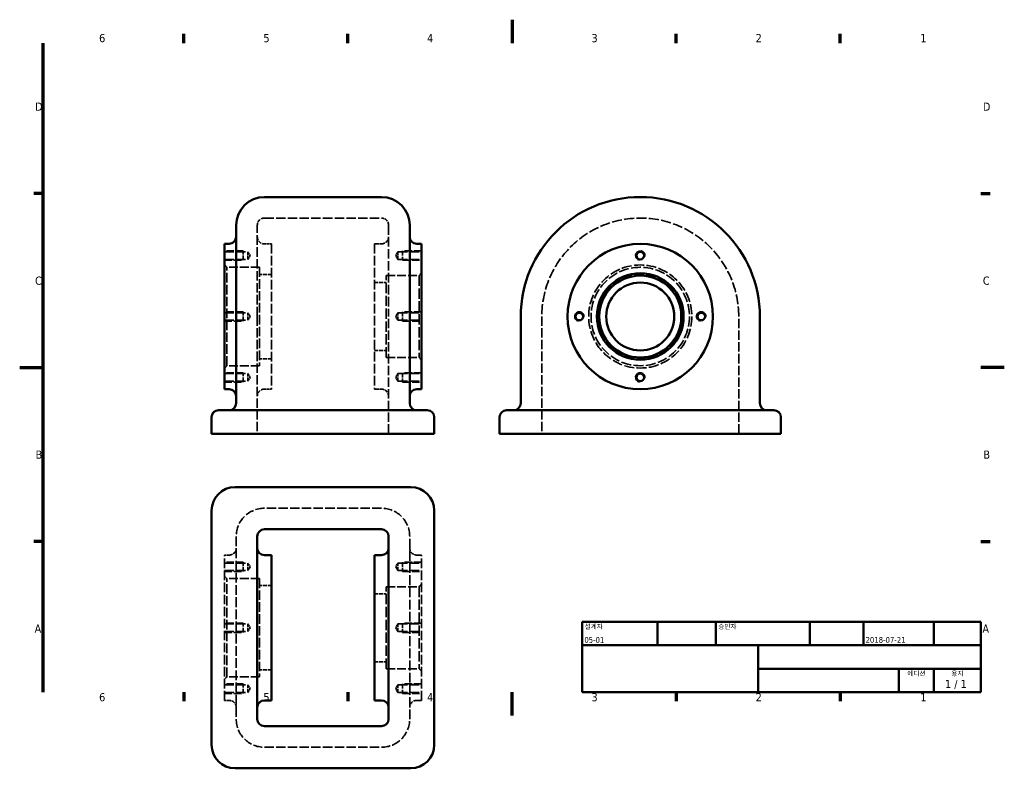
# Model space of a CAD drawing. Header units: millimetres. Extents: x 0 to 420, y -23 to 297.
import ezdxf
from ezdxf.enums import TextEntityAlignment as Align

# ---------------------------------------------------------------- set-up
doc = ezdxf.new("R2010")
doc.units = ezdxf.units.MM
doc.linetypes.add('DASHED', pattern=[0.2068, 0.1655, -0.0413])
for name, color, linetype, lineweight in [('경계(ISO)', 7, 'Continuous', 70), ('외형선(ISO)', 7, 'Continuous', 50), ('은선 (ISO)', 7, 'DASHED', 35), ('제목(ISO)', 7, 'Continuous', 50), ('좁은 외형선(ISO)', 7, 'Continuous', 35)]:
    doc.layers.add(name, color=color, linetype=linetype, lineweight=lineweight)
doc.styles.add('주 문자 (ISO)', font='tahoma.ttf')
doc.styles.add('텍스트 스타일17', font='tahoma.ttf')
doc.styles.add('텍스트 스타일18', font='tahoma.ttf')

# ---------------------------------------------------------------- blocks, each defined once
blk = doc.blocks.new('경계 기본 경계')
at = {"layer": '경계(ISO)'}
for p, q in [((70, 287), (70, 290.9)), ((140, 287), (140, 290.9)), ((280, 287), (280, 290.9)), ((350, 287), (350, 290.9)), ((10, 222.75), (6.1, 222.75)), ((410, 222.75), (413.9, 222.75)), ((10, 74.25), (6.1, 74.25)), ((410, 74.25), (413.9, 74.25)), ((70, 10), (70, 6.1)), ((140, 10), (140, 6.1)), ((280, 10), (280, 6.1)), ((350, 10), (350, 6.1))]:
    blk.add_line(p, q, dxfattribs=at)
at = {"layer": '경계(ISO)', "flags": 128}
for points in [[(210, 297), (210, 287)], [(10, 10), (10, 287)], [(0, 148.5), (10, 148.5)], [(420, 148.5), (410, 148.5)], [(210, 0), (210, 10)]]:
    blk.add_lwpolyline(points, dxfattribs=at)
at = {"layer": '경계(ISO)', "char_height": 3.5, "attachment_point": 7, "style": '주 문자 (ISO)'}
for s, insert in [('6', (33.88, 287.33)), ('4', (173.78, 287.4)), ('3', (243.91, 287.33)), ('2', (313.94, 287.4)), ('1', (384.21, 287.4)), ('D', (6.57, 258.13)), ('D', (410.87, 258.13)), ('C', (6.56, 183.81)), ('C', (410.86, 183.81)), ('B', (6.78, 109.63)), ('B', (411.08, 109.63)), ('A', (6.36, 35.38)), ('A', (410.66, 35.38)), ('6', (33.88, 6.03)), ('5', (103.98, 6.03)), ('4', (173.78, 6.1)), ('3', (243.91, 6.03)), ('2', (313.94, 6.1)), ('1', (384.21, 6.1))]:
    blk.add_mtext(s, dxfattribs=dict(at, insert=insert))
at = {"layer": '경계(ISO)', "insert": (103.98, 287.33), "char_height": 3.5, "attachment_point": 7, "line_spacing_factor": 2.275025, "style": '주 문자 (ISO)'}
blk.add_mtext('5', dxfattribs=at)
blk = doc.blocks.new('제목 블록 ISO')
at = {"layer": '제목(ISO)'}
for p, q in [((270.07, 130), (100.07, 130)), ((100.07, 130), (100.07, 100)), ((132.07, 120), (132.07, 130)), ((157.07, 120), (157.07, 130)), ((197.07, 120), (197.07, 130)), ((220.07, 120), (220.07, 130)), ((250.07, 120), (250.07, 130)), ((270.07, 100), (270.07, 130)), ((100.07, 120), (270.07, 120)), ((175.07, 120), (175.07, 100)), ((270.07, 110), (175.07, 110)), ((235.07, 100), (235.07, 110)), ((250.07, 100), (250.07, 110)), ((100.07, 100), (270.07, 100))]:
    blk.add_line(p, q, dxfattribs=at)
at = {"layer": '제목(ISO)', "style": '텍스트 스타일17'}
for s, p in [('설계자', (101.07, 129)), ('승인자', (158.07, 129))]:
    blk.add_text(s, height=2, dxfattribs=at).set_placement(p, align=Align.TOP_LEFT)
for s, p in [('에디션', (242.57, 109)), ('용지', (260.07, 109))]:
    blk.add_text(s, height=2, dxfattribs=at).set_placement(p, align=Align.TOP_CENTER)
at = {"layer": '제목(ISO)', "style": '주 문자 (ISO)'}
blk.add_text('1 / 1 ', height=3.5, dxfattribs=at).set_placement((260.07, 103.5), align=Align.MIDDLE_CENTER)
at = {"layer": '제목(ISO)', "style": '텍스트 스타일18'}
for tag, p in [('작성자_001', (100.93, 121.05)), ('작성_날짜_001', (220.89, 121.06))]:
    blk.add_attdef(tag, p, '', height=2.49, dxfattribs=at)
for tag, p in [('점검자', (133.07, 121)), ('엔지니어링_승인자', (158.07, 121))]:
    blk.add_attdef(tag, text='', height=2.49, dxfattribs=at).set_placement(p, align=Align.BOTTOM_LEFT)
blk.add_attdef('엔지니어링_승인_날짜', text='', height=2.49, dxfattribs=at).set_placement((196.07, 121), align=Align.BOTTOM_RIGHT)
at = {"layer": '제목(ISO)', "style": '주 문자 (ISO)'}
for tag, p in [('제목', (222.57, 115)), ('회사', (137.41, 109.96)), ('리비전_번호', (242.57, 103.5))]:
    blk.add_attdef(tag, text='', height=3.5, dxfattribs=at).set_placement(p, align=Align.MIDDLE_CENTER)
blk.add_attdef('부품_번호', text='', height=3.5, dxfattribs=at).set_placement((176.07, 105), align=Align.MIDDLE_LEFT)

msp = doc.modelspace()

# ---------------------------------------------------------------- linework, layer by layer
at = {"layer": '외형선(ISO)'}
for p, q in [((104.36, 221.32), (154.36, 221.32)), ((92.36, 170.32), (92.36, 209.32)), ((166.36, 209.32), (166.36, 170.32)), ((87.36, 139.32), (87.36, 201.32)), ((87.36, 201.32), (89.36, 201.32)), ((169.36, 201.32), (171.36, 201.32)), ((171.36, 139.32), (171.36, 201.32)), ((92.36, 170.32), (92.36, 133.32)), ((166.36, 133.32), (166.36, 170.32)), ((213.72, 170.32), (213.72, 133.32)), ((315.72, 133.32), (315.72, 170.32)), ((87.36, 139.32), (89.36, 139.32)), ((169.36, 139.32), (171.36, 139.32)), ((84.86, 130.32), (91.86, 130.32)), ((166.86, 130.32), (91.86, 130.32)), ((166.86, 130.32), (173.86, 130.32)), ((207.72, 130.32), (214.72, 130.32)), ((314.72, 130.32), (214.72, 130.32)), ((314.72, 130.32), (321.72, 130.32)), ((81.86, 127.32), (81.86, 120.32)), ((176.86, 120.32), (176.86, 127.32)), ((204.72, 127.32), (204.72, 120.32)), ((324.72, 120.32), (324.72, 127.32)), ((91.86, 120.32), (81.86, 120.32)), ((91.86, 120.32), (166.86, 120.32)), ((176.86, 120.32), (166.86, 120.32)), ((214.72, 120.32), (204.72, 120.32)), ((214.72, 120.32), (314.72, 120.32)), ((324.72, 120.32), (314.72, 120.32)), ((91.86, 97.5), (166.86, 97.5)), ((81.86, -12.5), (81.86, 87.5)), ((176.86, 87.5), (176.86, -12.5)), ((101.36, -1.5), (101.36, 76.5)), ((104.36, 79.5), (154.36, 79.5)), ((157.36, 76.5), (157.36, -1.5)), ((104.36, 68.5), (107.36, 68.5)), ((107.36, 68.5), (107.36, 6.5)), ((151.36, 68.5), (151.36, 6.5)), ((154.36, 68.5), (151.36, 68.5)), ((104.36, 6.5), (107.36, 6.5)), ((154.36, 6.5), (151.36, 6.5)), ((154.36, -4.5), (104.36, -4.5)), ((166.86, -22.5), (91.86, -22.5))]:
    msp.add_line(p, q, dxfattribs=at)
for centre, radius in [((264.72, 170.32), 31), ((264.72, 196.32), 1.62), ((264.72, 170.32), 18.5), ((264.72, 170.32), 17.5), ((264.72, 170.32), 14.5), ((238.72, 170.32), 1.62), ((290.72, 170.32), 1.62), ((264.72, 144.32), 1.62)]:
    msp.add_circle(centre, radius, dxfattribs=at)
for centre, radius, start, end in [((104.36, 209.32), 12, 90, 180), ((154.36, 209.32), 12, 0, 90), ((264.72, 170.32), 51, 0, 180), ((89.36, 204.32), 3, 270, 0), ((169.36, 204.32), 3, 180, 270), ((89.36, 136.32), 3, 0, 90), ((169.36, 136.32), 3, 90, 180), ((84.86, 127.32), 3, 90, 180), ((89.36, 133.32), 3, 270, 0), ((169.36, 133.32), 3, 180, 270), ((173.86, 127.32), 3, 0, 90), ((207.72, 127.32), 3, 90, 180), ((210.72, 133.32), 3, 270, 0), ((318.72, 133.32), 3, 180, 270), ((321.72, 127.32), 3, 0, 90), ((91.86, 87.5), 10, 90, 180), ((166.86, 87.5), 10, 0, 90), ((104.36, 76.5), 3, 90, 180), ((154.36, 76.5), 3, 0, 90), ((104.36, 71.5), 3, 180, 270), ((154.36, 71.5), 3, 270, 0), ((104.36, 3.5), 3, 90, 180), ((154.36, 3.5), 3, 0, 90), ((104.36, -1.5), 3, 180, 270), ((154.36, -1.5), 3, 270, 0), ((91.86, -12.5), 10, 180, 270), ((166.86, -12.5), 10, 270, 0)]:
    msp.add_arc(centre, radius, start, end, dxfattribs=at)
at = {"layer": '은선 (ISO)', "ltscale": 24.17795}
for p, q in [((104.36, 212.32), (154.36, 212.32)), ((87.36, 197.94), (97.36, 197.94)), ((161.36, 197.94), (171.36, 197.94)), ((87.36, 194.7), (97.36, 194.7)), ((161.36, 194.7), (171.36, 194.7)), ((87.36, 171.94), (97.36, 171.94)), ((87.36, 168.7), (97.36, 168.7)), ((101.36, 170.32), (101.36, 120.32)), ((157.36, 120.32), (157.36, 170.32)), ((161.36, 171.94), (171.36, 171.94)), ((161.36, 168.7), (171.36, 168.7)), ((222.72, 170.32), (222.72, 120.32)), ((306.72, 120.32), (306.72, 170.32)), ((87.36, 145.94), (97.36, 145.94)), ((161.36, 145.94), (171.36, 145.94)), ((87.36, 142.7), (97.36, 142.7)), ((161.36, 142.7), (171.36, 142.7)), ((154.36, 88.5), (104.36, 88.5)), ((87.36, 65.12), (97.36, 65.12)), ((161.36, 65.12), (171.36, 65.12)), ((87.36, 61.88), (97.36, 61.88)), ((161.36, 61.88), (171.36, 61.88)), ((87.36, 39.12), (97.36, 39.12)), ((161.36, 39.12), (171.36, 39.12)), ((87.36, 35.88), (97.36, 35.88)), ((161.36, 35.88), (171.36, 35.88)), ((87.36, 13.12), (97.36, 13.12)), ((161.36, 13.12), (171.36, 13.12)), ((87.36, 9.88), (97.36, 9.88)), ((161.36, 9.88), (171.36, 9.88)), ((104.36, -13.5), (154.36, -13.5))]:
    msp.add_line(p, q, dxfattribs=at)
at = {"layer": '은선 (ISO)', "ltscale": 24.686113}
for p, q in [((101.36, 170.32), (101.36, 209.32)), ((157.36, 209.32), (157.36, 170.32))]:
    msp.add_line(p, q, dxfattribs=at)
at = {"layer": '은선 (ISO)', "ltscale": 19.34236}
for p, q in [((95.36, 198.32), (87.36, 198.32)), ((171.36, 198.32), (163.36, 198.32)), ((87.36, 194.32), (95.36, 194.32)), ((163.36, 194.32), (171.36, 194.32)), ((95.36, 172.32), (87.36, 172.32)), ((171.36, 172.32), (163.36, 172.32)), ((87.36, 168.32), (95.36, 168.32)), ((163.36, 168.32), (171.36, 168.32)), ((95.36, 146.32), (87.36, 146.32)), ((171.36, 146.32), (163.36, 146.32)), ((87.36, 142.32), (95.36, 142.32)), ((163.36, 142.32), (171.36, 142.32)), ((95.36, 65.5), (87.36, 65.5)), ((171.36, 65.5), (163.36, 65.5)), ((87.36, 61.5), (95.36, 61.5)), ((163.36, 61.5), (171.36, 61.5)), ((95.36, 39.5), (87.36, 39.5)), ((171.36, 39.5), (163.36, 39.5)), ((87.36, 35.5), (95.36, 35.5)), ((163.36, 35.5), (171.36, 35.5)), ((95.36, 13.5), (87.36, 13.5)), ((171.36, 13.5), (163.36, 13.5)), ((87.36, 9.5), (95.36, 9.5)), ((163.36, 9.5), (171.36, 9.5))]:
    msp.add_line(p, q, dxfattribs=at)
at = {"layer": '은선 (ISO)', "ltscale": 11.961675}
for p, q in [((95.36, 194.32), (95.36, 198.32)), ((163.36, 198.32), (163.36, 194.32)), ((95.36, 168.32), (95.36, 172.32)), ((163.36, 172.32), (163.36, 168.32)), ((95.36, 142.32), (95.36, 146.32)), ((163.36, 146.32), (163.36, 142.32)), ((95.36, 61.5), (95.36, 65.5)), ((163.36, 65.5), (163.36, 61.5)), ((95.36, 35.5), (95.36, 39.5)), ((163.36, 39.5), (163.36, 35.5)), ((95.36, 9.5), (95.36, 13.5)), ((163.36, 13.5), (163.36, 9.5))]:
    msp.add_line(p, q, dxfattribs=at)
at = {"layer": '은선 (ISO)', "ltscale": 9.694919}
for p, q in [((97.36, 194.7), (97.36, 197.94)), ((161.36, 194.7), (161.36, 197.94)), ((97.36, 168.7), (97.36, 171.94)), ((161.36, 168.7), (161.36, 171.94)), ((97.36, 142.7), (97.36, 145.94)), ((161.36, 142.7), (161.36, 145.94)), ((97.36, 61.88), (97.36, 65.12)), ((161.36, 61.88), (161.36, 65.12)), ((97.36, 35.88), (97.36, 39.12)), ((161.36, 35.88), (161.36, 39.12)), ((97.36, 9.88), (97.36, 13.12)), ((161.36, 9.88), (161.36, 13.12))]:
    msp.add_line(p, q, dxfattribs=at)
at = {"layer": '은선 (ISO)', "ltscale": 3.600154}
for p, q in [((98.33, 196.32), (97.36, 197.94)), ((160.39, 196.32), (161.36, 197.94)), ((98.33, 196.32), (97.36, 194.7)), ((160.39, 196.32), (161.36, 194.7)), ((98.33, 170.32), (97.36, 171.94)), ((98.33, 170.32), (97.36, 168.7)), ((160.39, 170.32), (161.36, 171.94)), ((160.39, 170.32), (161.36, 168.7)), ((98.33, 144.32), (97.36, 145.94)), ((98.33, 144.32), (97.36, 142.7)), ((160.39, 144.32), (161.36, 145.94)), ((160.39, 144.32), (161.36, 142.7)), ((98.33, 63.5), (97.36, 65.12)), ((98.33, 63.5), (97.36, 61.88)), ((160.39, 63.5), (161.36, 65.12)), ((160.39, 63.5), (161.36, 61.88)), ((98.33, 37.5), (97.36, 39.12)), ((160.39, 37.5), (161.36, 39.12)), ((98.33, 37.5), (97.36, 35.88)), ((160.39, 37.5), (161.36, 35.88)), ((98.33, 11.5), (97.36, 13.12)), ((160.39, 11.5), (161.36, 13.12)), ((98.33, 11.5), (97.36, 9.88)), ((160.39, 11.5), (161.36, 9.88))]:
    msp.add_line(p, q, dxfattribs=at)
at = {"layer": '은선 (ISO)', "ltscale": 5.711227}
for p, q in [((104.36, 201.32), (107.36, 201.32)), ((154.36, 201.32), (151.36, 201.32)), ((104.36, 139.32), (107.36, 139.32)), ((154.36, 139.32), (151.36, 139.32))]:
    msp.add_line(p, q, dxfattribs=at)
at = {"layer": '은선 (ISO)', "ltscale": 24.786057}
for p, q in [((107.36, 201.32), (107.36, 139.32)), ((151.36, 201.32), (151.36, 139.32)), ((87.36, 6.5), (87.36, 68.5)), ((171.36, 6.5), (171.36, 68.5))]:
    msp.add_line(p, q, dxfattribs=at)
at = {"layer": '은선 (ISO)', "ltscale": 2.692245}
for p, q in [((88.36, 191.32), (87.36, 192.32)), ((170.36, 187.82), (171.36, 188.82)), ((170.36, 152.82), (171.36, 151.82)), ((88.36, 149.32), (87.36, 148.32)), ((88.36, 58.5), (87.36, 59.5)), ((170.36, 55), (171.36, 56)), ((170.36, 20), (171.36, 19)), ((88.36, 16.5), (87.36, 15.5))]:
    msp.add_line(p, q, dxfattribs=at)
at = {"layer": '은선 (ISO)', "ltscale": 24.540041}
for p, q in [((88.36, 149.32), (88.36, 191.32)), ((102.36, 191.32), (102.36, 149.32)), ((88.36, 16.5), (88.36, 58.5)), ((102.36, 58.5), (102.36, 16.5))]:
    msp.add_line(p, q, dxfattribs=at)
at = {"layer": '은선 (ISO)', "ltscale": 22.566086}
for p, q in [((102.36, 191.32), (88.36, 191.32)), ((156.36, 187.82), (170.36, 187.82)), ((156.36, 152.82), (170.36, 152.82)), ((102.36, 149.32), (88.36, 149.32)), ((102.36, 58.5), (88.36, 58.5)), ((156.36, 55), (170.36, 55)), ((156.36, 20), (170.36, 20)), ((102.36, 16.5), (88.36, 16.5))]:
    msp.add_line(p, q, dxfattribs=at)
at = {"layer": '은선 (ISO)', "ltscale": 9.518778}
for p, q in [((107.36, 188.32), (102.36, 188.32)), ((151.36, 184.82), (156.36, 184.82)), ((151.36, 155.82), (156.36, 155.82)), ((107.36, 152.32), (102.36, 152.32)), ((107.36, 55.5), (102.36, 55.5)), ((151.36, 52), (156.36, 52)), ((151.36, 23), (156.36, 23)), ((107.36, 19.5), (102.36, 19.5))]:
    msp.add_line(p, q, dxfattribs=at)
at = {"layer": '은선 (ISO)', "ltscale": 26.585045}
for p, q in [((156.36, 152.82), (156.36, 187.82)), ((170.36, 187.82), (170.36, 152.82)), ((156.36, 20), (156.36, 55)), ((170.36, 55), (170.36, 20))]:
    msp.add_line(p, q, dxfattribs=at)
at = {"layer": '은선 (ISO)', "ltscale": 25.145067}
for p, q in [((92.36, 76.5), (92.36, -1.5)), ((166.36, -1.5), (166.36, 76.5))]:
    msp.add_line(p, q, dxfattribs=at)
at = {"layer": '은선 (ISO)', "ltscale": 3.807451}
for p, q in [((87.36, 68.5), (89.36, 68.5)), ((169.36, 68.5), (171.36, 68.5)), ((87.36, 6.5), (89.36, 6.5)), ((169.36, 6.5), (171.36, 6.5))]:
    msp.add_line(p, q, dxfattribs=at)
at = {"layer": '은선 (ISO)', "ltscale": 25.708614}
msp.add_circle((264.72, 170.32), 22, dxfattribs=at)
at = {"layer": '은선 (ISO)', "ltscale": 25.521643}
msp.add_circle((264.72, 170.32), 21, dxfattribs=at)
at = {"layer": '은선 (ISO)', "ltscale": 24.858742}
msp.add_circle((264.72, 170.32), 18, dxfattribs=at)
at = {"layer": '은선 (ISO)', "ltscale": 8.971231}
for centre, start, end in [((104.36, 209.32), 90, 180), ((154.36, 209.32), 0, 90), ((104.36, 204.32), 180, 270), ((154.36, 204.32), 270, 0), ((104.36, 136.32), 90, 180), ((154.36, 136.32), 0, 90), ((89.36, 71.5), 270, 0), ((169.36, 71.5), 180, 270), ((89.36, 3.5), 0, 90), ((169.36, 3.5), 90, 180)]:
    msp.add_arc(centre, 3, start, end, dxfattribs=at)
at = {"layer": '은선 (ISO)', "ltscale": 25.521643}
msp.add_arc((264.72, 170.32), 42, 0, 180, dxfattribs=at)
at = {"layer": '은선 (ISO)', "ltscale": 22.78718}
for centre, start, end in [((104.36, 76.5), 90, 180), ((154.36, 76.5), 0, 90), ((104.36, -1.5), 180, 270), ((154.36, -1.5), 270, 0)]:
    msp.add_arc(centre, 12, start, end, dxfattribs=at)
at = {"layer": '좁은 외형선(ISO)'}
for centre in [(264.72, 196.32), (238.72, 170.32), (290.72, 170.32), (264.72, 144.32)]:
    msp.add_arc(centre, 2, 350, 260, dxfattribs=at)

# ---------------------------------------------------------------- block references
msp.add_blockref('경계 기본 경계', (0, 0))
msp.add_blockref('제목 블록 ISO', (139.93, -90)).add_auto_attribs({'작성자_001': '05-01', '작성_날짜_001': '2018-07-21'})

doc.saveas('drawing.dxf')
